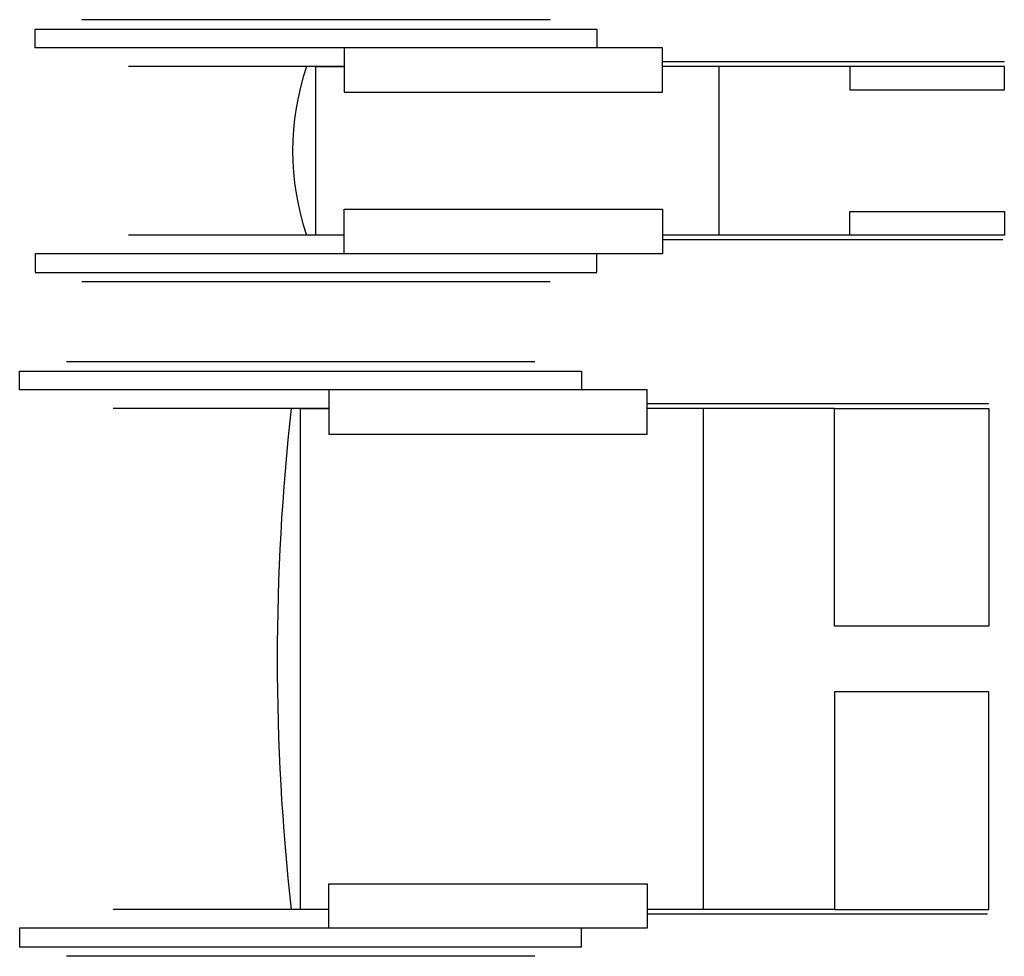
# Model space of a CAD drawing. Extents: x 183.03 to 184.08, y 30.41 to 31.41.
import ezdxf

# ---------------------------------------------------------------- set-up
doc = ezdxf.new("R2010")
doc.units = 0
doc.header["$LTSCALE"] = 0.5
doc.header["$MEASUREMENT"] = 0
doc.layers.get('0').update_dxf_attribs({"linetype": 'CONTINUOUS'})
doc.layers.add('MUEBLES', color=1, linetype='CONTINUOUS')

# ---------------------------------------------------------------- blocks, each defined once
blk = doc.blocks.new('SILLA_R')
at = {"layer": 'MUEBLES'}
for p, q in [((-0.2725, 0.305), (-0.2725, -0.06)), ((0.2725, 0.3034), (0.2725, -0.06)), ((-0.2675, 0.14), (-0.2675, -0.06)), ((0.2675, 0.14), (0.2675, -0.06)), ((-0.2675, 0), (0.2675, 0)), ((-0.3175, -0.18), (-0.3175, -0.68)), ((0.3175, -0.18), (0.3175, -0.68)), ((-0.2675, -0.4), (-0.2675, -0.63)), ((0.2675, -0.4), (0.2675, -0.63))]:
    blk.add_line(p, q, dxfattribs=at)
for points in [[(-0.2675, 0.305), (-0.035, 0.305), (-0.035, 0.14), (-0.2675, 0.14)], [(0.2675, 0.305), (0.035, 0.305), (0.035, 0.14), (0.2675, 0.14)], [(-0.24, -0.06), (-0.2875, -0.06), (-0.2875, -0.4), (-0.24, -0.4)], [(0.24, -0.06), (0.2875, -0.06), (0.2875, -0.4), (0.24, -0.4)], [(-0.3075, -0.13), (-0.2875, -0.13), (-0.2875, -0.73), (-0.3075, -0.73)], [(0.3075, -0.13), (0.2875, -0.13), (0.2875, -0.73), (0.3075, -0.73)]]:
    blk.add_lwpolyline(points, close=True, dxfattribs=at)
blk.add_lwpolyline([(0.2675, -0.4), (0.2675, -0.43), (-0.2675, -0.43), (-0.2675, -0.4)], dxfattribs=at)
blk.add_arc((0, 1.9388), 2.3938, 263.584, 276.416, dxfattribs=at)
blk = doc.blocks.new('SILLA-R2')
at = {"layer": 'MUEBLES'}
for p, q in [((-0.18, 0.14), (-0.68, 0.14)), ((0.305, 0.095), (-0.06, 0.095)), ((-0.4, 0.09), (-0.63, 0.09)), ((0.14, 0.09), (-0.06, 0.09)), ((0, 0.09), (0, -0.09)), ((-0.4, -0.09), (-0.63, -0.09)), ((0.14, -0.09), (-0.06, -0.09)), ((0.3034, -0.095), (-0.06, -0.095)), ((-0.18, -0.14), (-0.68, -0.14))]:
    blk.add_line(p, q, dxfattribs=at)
for points in [[(-0.13, 0.13), (-0.13, 0.11), (-0.73, 0.11), (-0.73, 0.13)], [(-0.06, 0.0625), (-0.06, 0.11), (-0.4, 0.11), (-0.4, 0.0625)], [(0.305, 0.09), (0.14, 0.09), (0.14, 0.065), (0.305, 0.065)], [(-0.06, -0.0625), (-0.06, -0.11), (-0.4, -0.11), (-0.4, -0.0625)], [(0.305, -0.09), (0.14, -0.09), (0.14, -0.065), (0.305, -0.065)], [(-0.13, -0.13), (-0.13, -0.11), (-0.73, -0.11), (-0.73, -0.13)]]:
    blk.add_lwpolyline(points, close=True, dxfattribs=at)
blk.add_lwpolyline([(-0.4, -0.09), (-0.43, -0.09), (-0.43, 0.09), (-0.4, 0.09)], dxfattribs=at)
blk.add_arc((-0.1774, 0), 0.2776, 161.0839, 198.9161, dxfattribs=at)
blk = doc.blocks.new('SILLA_RP')
at = {"layer": 'MUEBLES'}
blk.add_blockref('SILLA-R2', (0, 0), dxfattribs=at)

msp = doc.modelspace()

# ---------------------------------------------------------------- block references
at = {"rotation": 270}
msp.add_blockref('SILLA_R', (183.7588, 30.7256), dxfattribs=at)
at = {"layer": 'MUEBLES'}
msp.add_blockref('SILLA_RP', (183.7752, 31.2683), dxfattribs=at)

doc.saveas('drawing.dxf')
